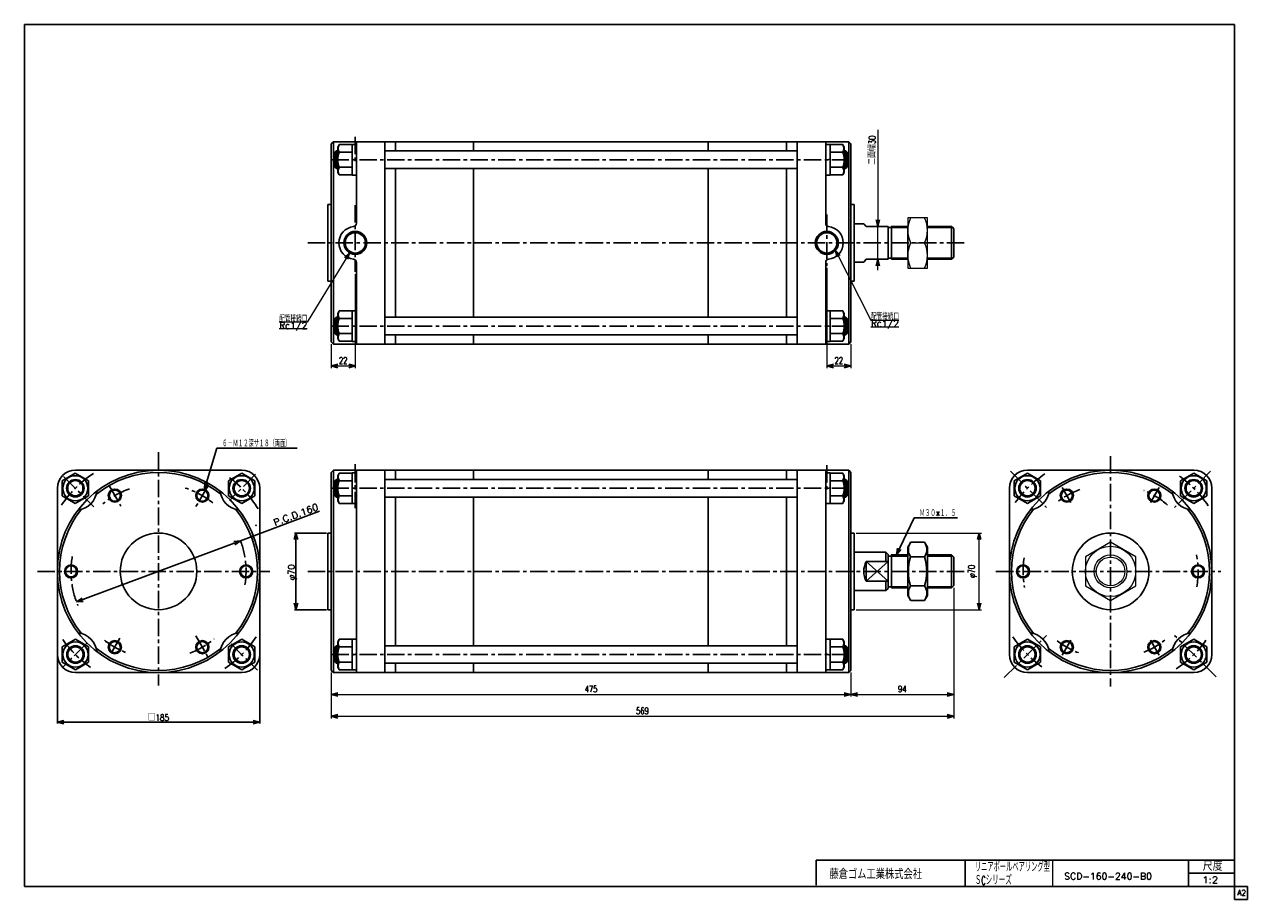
# Model space of a CAD drawing. Header units: millimetres. Extents: x -544 to 574, y -400 to 400.
import ezdxf
from ezdxf.enums import TextEntityAlignment as Align

# ---------------------------------------------------------------- set-up
doc = ezdxf.new("R2010")
doc.units = ezdxf.units.MM
doc.header["$LTSCALE"] = 0.5
doc.header["$PDSIZE"] = 1
doc.linetypes.add('CENTER', pattern=[50.8, 31.75, -6.35, 6.35, -6.35])
doc.layers.add('ZUWAKU', color=7, linetype='Continuous')
doc.styles.add('FdaStyle0', font='txt.shx', dxfattribs={"width": 0.75, "bigfont": 'bigfont'})
doc.dimstyles.new('DaDimRotatedStyle', dxfattribs={"dimtxt": 6, "dimasz": 6.000004, "dimexe": 2, "dimexo": 2, "dimgap": 2, "dimtad": 3, "dimdsep": 46, "dimtxsty": 'FdaStyle0', "dimblk1": 'OPEN30', "dimblk2": 'OPEN30', "dimsah": 1, "dimcen": 0.09, "dimclrd": 4, "dimclre": 4, "dimclrt": 4, "dimadec": 0, "dimazin": 2, "dimtfac": 1, "dimtdec": 4, "dimtmove": 0, "dimatfit": 0, "dimfxl": 1, "dimarcsym": 0})

# ---------------------------------------------------------------- blocks, each defined once
blk = doc.blocks.new('_OPEN30')
at = {"color": 0, "linetype": 'ByBlock', "lineweight": -2}
for p, q in [((-1, 0.267949), (0, 0)), ((0, 0), (-1, -0.267949)), ((0, 0), (-1, 0))]:
    blk.add_line(p, q, dxfattribs=at)
blk = doc.blocks.new('DC_GROUP_A金澤_1')
at = {"color": 4, "linetype": 'Continuous', "lineweight": 25}
for radius in [6, 5.1]:
    blk.add_circle((-501.4, -100), radius, dxfattribs=at)
blk = doc.blocks.new('DC_GROUP_A金澤_2')
at = {"color": 4, "linetype": 'Continuous', "lineweight": 25}
for radius in [6, 5.1]:
    blk.add_circle((-461.4, -169.3), radius, dxfattribs=at)
blk = doc.blocks.new('DC_GROUP_A金澤_3')
at = {"color": 4, "linetype": 'Continuous', "lineweight": 25}
for radius in [6, 5.1]:
    blk.add_circle((-381.4, -169.3), radius, dxfattribs=at)
blk = doc.blocks.new('DC_GROUP_A金澤_4')
at = {"color": 4, "linetype": 'Continuous', "lineweight": 25}
for radius in [6, 5.1]:
    blk.add_circle((-341.4, -100), radius, dxfattribs=at)
blk = doc.blocks.new('DC_GROUP_A金澤_5')
at = {"color": 4, "linetype": 'Continuous', "lineweight": 25}
for radius in [6, 5.1]:
    blk.add_circle((-381.4, -30.7), radius, dxfattribs=at)
blk = doc.blocks.new('DC_GROUP_A金澤_6')
at = {"color": 4, "linetype": 'Continuous', "lineweight": 25}
for radius in [6, 5.1]:
    blk.add_circle((-461.4, -30.7), radius, dxfattribs=at)
blk = doc.blocks.new('DC_GROUP_A金澤_7')
at = {"color": 4, "linetype": 'Continuous', "lineweight": 25}
for p, q in [((-345.4, -162.1), (-357.4, -169.1)), ((-333.4, -169.1), (-345.4, -162.1)), ((-357.4, -169.1), (-357.4, -182.9)), ((-333.4, -182.9), (-333.4, -169.1)), ((-357.4, -182.9), (-345.4, -189.9)), ((-345.4, -189.9), (-333.4, -182.9))]:
    blk.add_line(p, q, dxfattribs=at)
for radius in [11.5, 8, 7]:
    blk.add_circle((-345.4, -176), radius, dxfattribs=at)
blk = doc.blocks.new('DC_GROUP_A金澤_8')
at = {"color": 4, "linetype": 'Continuous', "lineweight": 25}
for p, q in [((-497.4, -162.1), (-509.4, -169.1)), ((-485.4, -169.1), (-497.4, -162.1)), ((-509.4, -169.1), (-509.4, -182.9)), ((-485.4, -182.9), (-485.4, -169.1)), ((-509.4, -182.9), (-497.4, -189.9)), ((-497.4, -189.9), (-485.4, -182.9))]:
    blk.add_line(p, q, dxfattribs=at)
for radius in [11.5, 8, 7]:
    blk.add_circle((-497.4, -176), radius, dxfattribs=at)
blk = doc.blocks.new('DC_GROUP_A金澤_9')
at = {"color": 4, "linetype": 'Continuous', "lineweight": 25}
for p, q in [((-497.5, -10.1), (-509.5, -17.1)), ((-485.5, -17.1), (-497.5, -10.1)), ((-509.5, -17.1), (-509.5, -30.9)), ((-485.5, -30.9), (-485.5, -17.1)), ((-509.5, -30.9), (-497.5, -37.8)), ((-497.5, -37.8), (-485.5, -30.9))]:
    blk.add_line(p, q, dxfattribs=at)
for radius in [11.5, 8, 7]:
    blk.add_circle((-497.5, -24), radius, dxfattribs=at)
blk = doc.blocks.new('DC_GROUP_A金澤_10')
at = {"color": 4, "linetype": 'Continuous', "lineweight": 25}
for p, q in [((-345.4, -10.1), (-357.4, -17.1)), ((-333.4, -17.1), (-345.4, -10.1)), ((-357.4, -17.1), (-357.4, -30.9)), ((-333.4, -30.9), (-333.4, -17.1)), ((-357.4, -30.9), (-345.4, -37.9)), ((-345.4, -37.9), (-333.4, -30.9))]:
    blk.add_line(p, q, dxfattribs=at)
for radius in [11.5, 8, 7]:
    blk.add_circle((-345.4, -24), radius, dxfattribs=at)
blk = doc.blocks.new('DC_GROUP_A金澤_11')
at = {"color": 4, "linetype": 'Continuous', "lineweight": 25}
for p, q in [((266.1, -73.4), (263.4, -78)), ((263.4, -78), (263.4, -122)), ((278.8, -73.4), (266.1, -73.4)), ((278.8, -73.4), (281.4, -78)), ((281.4, -78), (281.4, -122)), ((278.8, -86.7), (266.1, -86.7)), ((266.1, -126.6), (263.4, -122)), ((278.8, -113.3), (266.1, -113.3)), ((278.8, -126.6), (281.4, -122)), ((278.8, -126.6), (266.1, -126.6))]:
    blk.add_line(p, q, dxfattribs=at)
for centre, radius, start, end in [((275.8, -80.1), 11.8, 145.6111, 214.3889), ((269.1, -80.1), 11.8, 325.6111, 34.3889), ((307.9, -100), 43.9, 162.4111, 197.5889), ((236.9, -100), 43.9, 342.4111, 17.5889), ((275.8, -119.9), 11.8, 145.6111, 214.3889), ((269.1, -119.9), 11.8, 325.6111, 34.3889)]:
    blk.add_arc(centre, radius, start, end, dxfattribs=at)
blk = doc.blocks.new('DC_GROUP_A金澤_12')
at = {"color": 4, "linetype": 'Continuous', "lineweight": 25}
for p, q in [((-256.2, -162.1), (-257.6, -164.5)), ((-257.6, -164.5), (-257.6, -187.5)), ((-244.6, -162.1), (-256.2, -162.1)), ((-244.6, -162), (-244.6, -190)), ((-244.6, -162), (-240.6, -162)), ((-244.6, -162.1), (-244.6, -189.9)), ((-244.6, -169.1), (-256.2, -169.1)), ((-244.6, -176.5), (-240.6, -175.5)), ((-256.2, -189.9), (-257.6, -187.5)), ((-244.6, -182.9), (-256.2, -182.9)), ((-244.6, -189.9), (-256.2, -189.9)), ((-244.6, -190), (-240.6, -190))]:
    blk.add_line(p, q, dxfattribs=at)
for centre, radius, start, end in [((-250.2, -165.6), 6.93, 150, 210), ((-239.3, -176), 18.3, 157.7807, 202.2193), ((-250.2, -186.4), 6.93, 150, 210)]:
    blk.add_arc(centre, radius, start, end, dxfattribs=at)
blk = doc.blocks.new('DC_GROUP_A金澤_13')
at = {"color": 4, "linetype": 'Continuous', "lineweight": 25}
for p, q in [((192.4, -162), (188.4, -162)), ((192.4, -162), (192.4, -190)), ((192.4, -162.1), (192.4, -189.9)), ((192.4, -162.1), (204.1, -162.1)), ((204.1, -162.1), (205.4, -164.5)), ((205.4, -164.5), (205.4, -187.5)), ((192.4, -176.5), (188.4, -175.5)), ((192.4, -169.1), (204.1, -169.1)), ((192.4, -190), (188.4, -190)), ((192.4, -182.9), (204.1, -182.9)), ((192.4, -189.9), (204.1, -189.9)), ((204.1, -189.9), (205.4, -187.5))]:
    blk.add_line(p, q, dxfattribs=at)
for centre, radius, start, end in [((198.1, -165.6), 6.93, 330, 30), ((187.1, -176), 18.3, 337.7807, 22.2193), ((198.1, -186.4), 6.93, 330, 30)]:
    blk.add_arc(centre, radius, start, end, dxfattribs=at)
blk = doc.blocks.new('DC_GROUP_A金澤_14')
at = {"color": 4, "linetype": 'Continuous', "lineweight": 25}
for p, q in [((-256.2, -10.1), (-257.6, -12.5)), ((-244.6, -10.1), (-256.2, -10.1)), ((-244.6, -38), (-244.6, -10)), ((-244.6, -10), (-240.6, -10)), ((-244.6, -37.9), (-244.6, -10.1)), ((-257.6, -35.5), (-257.6, -12.5)), ((-244.6, -17.1), (-256.2, -17.1)), ((-244.6, -30.9), (-256.2, -30.9)), ((-244.6, -23.5), (-240.6, -24.5)), ((-256.2, -37.9), (-257.6, -35.5)), ((-244.6, -37.9), (-256.2, -37.9)), ((-244.6, -38), (-240.6, -38))]:
    blk.add_line(p, q, dxfattribs=at)
for centre, radius, start, end in [((-250.2, -13.6), 6.93, 150, 210), ((-239.3, -24), 18.3, 157.7807, 202.2193), ((-250.2, -34.4), 6.93, 150, 210)]:
    blk.add_arc(centre, radius, start, end, dxfattribs=at)
blk = doc.blocks.new('DC_GROUP_A金澤_15')
at = {"color": 4, "linetype": 'Continuous', "lineweight": 25}
for p, q in [((192.4, -10), (188.4, -10)), ((192.4, -38), (192.4, -10)), ((192.4, -37.9), (192.4, -10.1)), ((192.4, -10.1), (204.1, -10.1)), ((204.1, -10.1), (205.4, -12.5)), ((192.4, -17.1), (204.1, -17.1)), ((205.4, -35.5), (205.4, -12.5)), ((192.4, -23.5), (188.4, -24.5)), ((192.4, -30.9), (204.1, -30.9)), ((192.4, -38), (188.4, -38)), ((192.4, -37.9), (204.1, -37.9)), ((204.1, -37.9), (205.4, -35.5))]:
    blk.add_line(p, q, dxfattribs=at)
for centre, radius, start, end in [((198.1, -13.6), 6.93, 330, 30), ((187.1, -24), 18.3, 337.7807, 22.2193), ((198.1, -34.4), 6.93, 330, 30)]:
    blk.add_arc(centre, radius, start, end, dxfattribs=at)
blk = doc.blocks.new('*D16')
at = {"color": 4, "linetype": 'Continuous', "lineweight": 13}
for p, q in [((216.4, -65), (330.7, -65)), ((328.7, -135), (328.7, -65)), ((216.4, -135), (330.7, -135))]:
    blk.add_line(p, q, dxfattribs=at)
at = {"color": 4, "xscale": 6.000005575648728, "yscale": 5.999978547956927}
for p, rotation in [((328.7, -65), 90), ((328.7, -135), 270)]:
    blk.add_blockref('_OPEN30', p, dxfattribs=dict(at, rotation=rotation))
at = {"color": 4, "insert": (326.7, -100), "char_height": 6, "width": 25.5, "attachment_point": 8, "rotation": 90, "style": 'FdaStyle0'}
blk.add_mtext('\\T1.00;φ70', dxfattribs=at)
blk = doc.blocks.new('DC_GROUP_A金澤_16')
at = {"color": 4, "linetype": 'Continuous', "lineweight": 13}
for p, q in [((448.8, -73.4), (425.8, -86.7)), ((471.8, -86.7), (448.8, -73.4)), ((425.8, -86.7), (425.8, -113.3)), ((471.8, -113.3), (471.8, -86.7)), ((425.8, -113.3), (448.8, -126.6)), ((448.8, -126.6), (471.8, -113.3))]:
    blk.add_line(p, q, dxfattribs=at)
for radius in [23, 15, 13.1]:
    blk.add_circle((448.8, -100), radius, dxfattribs=at)
blk = doc.blocks.new('DC_GROUP_A金澤_17')
at = {"color": 4, "linetype": 'Continuous', "lineweight": 25}
for p, q in [((524.8, -162.1), (512.8, -169.1)), ((536.8, -169.1), (524.8, -162.1)), ((512.8, -169.1), (512.8, -182.9)), ((536.8, -182.9), (536.8, -169.1)), ((512.8, -182.9), (524.8, -189.9)), ((524.8, -189.9), (536.8, -182.9))]:
    blk.add_line(p, q, dxfattribs=at)
for radius in [11.5, 8, 7]:
    blk.add_circle((524.8, -176), radius, dxfattribs=at)
blk = doc.blocks.new('DC_GROUP_A金澤_18')
at = {"color": 4, "linetype": 'Continuous', "lineweight": 25}
for p, q in [((372.8, -162.1), (360.8, -169.1)), ((384.8, -169.1), (372.8, -162.1)), ((360.8, -169.1), (360.8, -182.9)), ((384.8, -182.9), (384.8, -169.1)), ((360.8, -182.9), (372.8, -189.9)), ((372.8, -189.9), (384.8, -182.9))]:
    blk.add_line(p, q, dxfattribs=at)
for radius in [11.5, 8, 7]:
    blk.add_circle((372.8, -176), radius, dxfattribs=at)
blk = doc.blocks.new('DC_GROUP_A金澤_19')
at = {"color": 4, "linetype": 'Continuous', "lineweight": 25}
for p, q in [((372.8, -10.1), (360.8, -17.1)), ((384.8, -17.1), (372.8, -10.1)), ((360.8, -17.1), (360.8, -30.9)), ((384.8, -30.9), (384.8, -17.1)), ((360.8, -30.9), (372.8, -37.8)), ((372.8, -37.8), (384.8, -30.9))]:
    blk.add_line(p, q, dxfattribs=at)
for radius in [11.5, 8, 7]:
    blk.add_circle((372.8, -24), radius, dxfattribs=at)
blk = doc.blocks.new('DC_GROUP_A金澤_20')
at = {"color": 4, "linetype": 'Continuous', "lineweight": 25}
for p, q in [((524.8, -10.1), (512.8, -17.1)), ((536.8, -17.1), (524.8, -10.1)), ((512.8, -17.1), (512.8, -30.9)), ((536.8, -30.9), (536.8, -17.1)), ((512.8, -30.9), (524.8, -37.9)), ((524.8, -37.9), (536.8, -30.9))]:
    blk.add_line(p, q, dxfattribs=at)
for radius in [11.5, 8, 7]:
    blk.add_circle((524.8, -24), radius, dxfattribs=at)
blk = doc.blocks.new('DC_GROUP_A金澤_21')
at = {"color": 4, "linetype": 'Continuous', "lineweight": 25}
for p, q in [((-256.2, 138.2), (-257.6, 135.8)), ((-257.6, 135.8), (-257.6, 112.8)), ((-244.6, 138.2), (-256.2, 138.2)), ((-244.6, 138.3), (-244.6, 110.3)), ((-244.6, 138.3), (-240.6, 138.3)), ((-244.6, 138.2), (-244.6, 110.5)), ((-244.6, 131.2), (-256.2, 131.2)), ((-244.6, 123.8), (-240.6, 124.9)), ((-256.2, 110.5), (-257.6, 112.8)), ((-244.6, 117.4), (-256.2, 117.4)), ((-244.6, 110.5), (-256.2, 110.5)), ((-244.6, 110.3), (-240.6, 110.3))]:
    blk.add_line(p, q, dxfattribs=at)
for centre, radius, start, end in [((-250.2, 134.7), 6.93, 150, 210), ((-239.3, 124.3), 18.3, 157.7807, 202.2193), ((-250.2, 113.9), 6.93, 150, 210)]:
    blk.add_arc(centre, radius, start, end, dxfattribs=at)
blk = doc.blocks.new('DC_GROUP_A金澤_22')
at = {"color": 4, "linetype": 'Continuous', "lineweight": 25}
for p, q in [((192.4, 138.3), (188.4, 138.3)), ((192.4, 138.3), (192.4, 110.3)), ((192.4, 138.2), (192.4, 110.5)), ((192.4, 138.2), (204.1, 138.2)), ((204.1, 138.2), (205.4, 135.8)), ((205.4, 135.8), (205.4, 112.8)), ((192.4, 123.8), (188.4, 124.9)), ((192.4, 131.2), (204.1, 131.2)), ((192.4, 117.4), (204.1, 117.4)), ((204.1, 110.5), (205.4, 112.8)), ((192.4, 110.3), (188.4, 110.3)), ((192.4, 110.5), (204.1, 110.5))]:
    blk.add_line(p, q, dxfattribs=at)
for centre, radius, start, end in [((198.1, 134.7), 6.93, 330, 30), ((187.1, 124.3), 18.3, 337.7807, 22.2193), ((198.1, 113.9), 6.93, 330, 30)]:
    blk.add_arc(centre, radius, start, end, dxfattribs=at)
blk = doc.blocks.new('DC_GROUP_A金澤_23')
at = {"color": 4, "linetype": 'Continuous', "lineweight": 25}
for p, q in [((-256.2, 290.2), (-257.6, 287.8)), ((-257.6, 264.8), (-257.6, 287.8)), ((-244.6, 290.2), (-256.2, 290.2)), ((-244.6, 283.2), (-256.2, 283.2)), ((-244.6, 262.3), (-244.6, 290.3)), ((-244.6, 290.3), (-240.6, 290.3)), ((-244.6, 262.5), (-244.6, 290.2)), ((-244.6, 269.4), (-256.2, 269.4)), ((-244.6, 276.9), (-240.6, 275.8)), ((-256.2, 262.5), (-257.6, 264.8)), ((-244.6, 262.5), (-256.2, 262.5)), ((-244.6, 262.3), (-240.6, 262.3))]:
    blk.add_line(p, q, dxfattribs=at)
for centre, radius, start, end in [((-239.3, 276.3), 18.3, 157.7807, 202.2193), ((-250.2, 286.7), 6.93, 150, 210), ((-250.2, 265.9), 6.93, 150, 210)]:
    blk.add_arc(centre, radius, start, end, dxfattribs=at)
blk = doc.blocks.new('DC_GROUP_A金澤_24')
at = {"color": 4, "linetype": 'Continuous', "lineweight": 25}
for p, q in [((192.4, 290.3), (188.4, 290.3)), ((192.4, 262.3), (192.4, 290.3)), ((192.4, 262.5), (192.4, 290.2)), ((192.4, 290.2), (204.1, 290.2)), ((192.4, 283.2), (204.1, 283.2)), ((204.1, 290.2), (205.4, 287.8)), ((205.4, 264.8), (205.4, 287.8)), ((192.4, 276.9), (188.4, 275.8)), ((192.4, 269.4), (204.1, 269.4)), ((192.4, 262.3), (188.4, 262.3)), ((192.4, 262.5), (204.1, 262.5)), ((204.1, 262.5), (205.4, 264.8))]:
    blk.add_line(p, q, dxfattribs=at)
for centre, radius, start, end in [((198.1, 286.7), 6.93, 330, 30), ((187.1, 276.3), 18.3, 337.7807, 22.2193), ((198.1, 265.9), 6.93, 330, 30)]:
    blk.add_arc(centre, radius, start, end, dxfattribs=at)
blk = doc.blocks.new('DC_GROUP_A金澤_25')
at = {"color": 4, "linetype": 'Continuous', "lineweight": 13}
for p, q in [((281.4, 223.3), (263.4, 223.3)), ((263.4, 223.3), (263.4, 177.3)), ((281.4, 177.3), (281.4, 223.3)), ((266.1, 200.3), (278.8, 200.3)), ((263.4, 177.3), (281.4, 177.3))]:
    blk.add_line(p, q, dxfattribs=at)
for centre, start, end in [((289.8, 211.8), 154.1759, 205.8241), ((255, 211.8), 334.1759, 25.8241), ((289.8, 188.8), 154.1759, 205.8241), ((255, 188.8), 334.1759, 25.8241)]:
    blk.add_arc(centre, 26.4, start, end, dxfattribs=at)
blk = doc.blocks.new('*D27')
at = {"color": 4, "linetype": 'Continuous', "lineweight": 13}
for p, q in [((189.4, 177.4), (189.4, 85.8)), ((211.4, 107.8), (211.4, 85.8)), ((189.4, 87.8), (211.4, 87.8))]:
    blk.add_line(p, q, dxfattribs=at)
at = {"color": 4, "xscale": 6.000005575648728, "yscale": 5.999978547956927}
for p, rotation in [((189.4, 87.8), 180), ((211.4, 87.8), 360)]:
    blk.add_blockref('_OPEN30', p, dxfattribs=dict(at, rotation=rotation))
at = {"color": 4, "insert": (200.4, 89.8), "char_height": 6, "width": 19.5, "attachment_point": 8, "style": 'FdaStyle0'}
blk.add_mtext('\\T1.00;22', dxfattribs=at)
blk = doc.blocks.new('*D28')
at = {"color": 4, "linetype": 'Continuous', "lineweight": 13}
for p, q in [((-241.6, 171.8), (-241.6, 85.8)), ((-263.6, 107.8), (-263.6, 85.8)), ((-263.6, 87.8), (-241.6, 87.8))]:
    blk.add_line(p, q, dxfattribs=at)
at = {"color": 4, "xscale": 6.000005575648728, "yscale": 5.999978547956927}
for p, rotation in [((-263.6, 87.8), 180), ((-241.6, 87.8), 360)]:
    blk.add_blockref('_OPEN30', p, dxfattribs=dict(at, rotation=rotation))
at = {"color": 4, "insert": (-252.6, 89.8), "char_height": 6, "width": 19.5, "attachment_point": 8, "style": 'FdaStyle0'}
blk.add_mtext('\\T1.00;22', dxfattribs=at)
blk = doc.blocks.new('DC_GROUP_A金澤_26')
at = {"color": 4, "linetype": 'Continuous', "lineweight": 13}
for p, q in [((197.4, 193.5), (229.8, 129.7)), ((229.8, 129.7), (255.4, 129.7)), ((229.8, 123.7), (255.4, 123.7))]:
    blk.add_line(p, q, dxfattribs=at)
at = {"color": 4, "xscale": 6.000005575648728, "yscale": 5.999978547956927, "rotation": 116.9311586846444}
blk.add_blockref('_OPEN30', (197.4, 193.5), dxfattribs=at)
at = {"color": 4, "style": 'FdaStyle0'}
for s, width, p, p2 in [('配管接続口', 0.680851, (229.8, 129.7), (255.4, 129.7)), ('Rc1/2', 0.810127, (229.8, 123.7), (255.4, 123.7))]:
    blk.add_text(s, height=6, dxfattribs=dict(at, width=width)).set_placement(p, p2, align=Align.FIT)
blk = doc.blocks.new('DC_GROUP_A金澤_27')
at = {"color": 4, "linetype": 'Continuous', "lineweight": 13}
for p, q in [((-247, 191.3), (-285.5, 127.8)), ((-285.5, 127.8), (-311.1, 127.8)), ((-285.5, 121.8), (-311.1, 121.8))]:
    blk.add_line(p, q, dxfattribs=at)
at = {"color": 4, "xscale": 6.000005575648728, "yscale": 5.999978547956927, "rotation": 58.78069968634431}
blk.add_blockref('_OPEN30', (-247, 191.3), dxfattribs=at)
at = {"color": 4, "style": 'FdaStyle0'}
for s, width, p, p2 in [('配管接続口', 0.680851, (-311.1, 127.8), (-285.5, 127.8)), ('Rc1/2', 0.810127, (-311.1, 121.8), (-285.5, 121.8))]:
    blk.add_text(s, height=6, dxfattribs=dict(at, width=width)).set_placement(p, p2, align=Align.FIT)
blk = doc.blocks.new('DA_IMAGEDIMGROUP_1')
at = {"color": 4, "linetype": 'Continuous', "lineweight": 13}
for p, q in [((236, 303.7), (236, 215.3)), ((236, 185.3), (236, 215.3)), ((236, 175.3), (236, 185.3))]:
    blk.add_line(p, q, dxfattribs=at)
at = {"color": 4, "xscale": 6.000005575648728, "yscale": 5.999978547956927}
for p, rotation in [((236, 215.3), 270), ((236, 185.3), 90)]:
    blk.add_blockref('_OPEN30', p, dxfattribs=dict(at, rotation=rotation))
at = {"color": 4, "insert": (234, 271.7), "char_height": 6, "width": 37.5, "attachment_point": 7, "rotation": 90, "style": 'FdaStyle0'}
blk.add_mtext('\\T1.00;二面幅30', dxfattribs=at)
blk = doc.blocks.new('*D32')
at = {"color": 4, "linetype": 'Continuous', "lineweight": 13}
for p, q in [((-263.6, -192.5), (-263.6, -214.5)), ((211.4, -192.5), (211.4, -214.5)), ((-263.6, -212.5), (211.4, -212.5))]:
    blk.add_line(p, q, dxfattribs=at)
at = {"color": 4, "xscale": 6.000005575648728, "yscale": 5.999978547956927}
for p, rotation in [((-263.6, -212.5), 180), ((211.4, -212.5), 360)]:
    blk.add_blockref('_OPEN30', p, dxfattribs=dict(at, rotation=rotation))
at = {"color": 4, "insert": (-26.1, -210.5), "char_height": 6, "width": 25.5, "attachment_point": 8, "style": 'FdaStyle0'}
blk.add_mtext('\\T1.00;475', dxfattribs=at)
blk = doc.blocks.new('*D33')
at = {"color": 4, "linetype": 'Continuous', "lineweight": 13}
for p, q in [((305.4, -115), (305.4, -214.5)), ((211.4, -192.5), (211.4, -214.5)), ((211.4, -212.5), (305.4, -212.5))]:
    blk.add_line(p, q, dxfattribs=at)
at = {"color": 4, "xscale": 6.000005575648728, "yscale": 5.999978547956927}
for p, rotation in [((211.4, -212.5), 180), ((305.4, -212.5), 360)]:
    blk.add_blockref('_OPEN30', p, dxfattribs=dict(at, rotation=rotation))
at = {"color": 4, "insert": (258.4, -210.5), "char_height": 6, "width": 19.5, "attachment_point": 8, "style": 'FdaStyle0'}
blk.add_mtext('\\T1.00;94', dxfattribs=at)
blk = doc.blocks.new('*D34')
at = {"color": 4, "linetype": 'Continuous', "lineweight": 13}
for p, q in [((305.4, -115), (305.4, -234.5)), ((-263.6, -192.5), (-263.6, -234.5)), ((-263.6, -232.5), (305.4, -232.5))]:
    blk.add_line(p, q, dxfattribs=at)
at = {"color": 4, "xscale": 6.000005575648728, "yscale": 5.999978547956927}
for p, rotation in [((-263.6, -232.5), 180), ((305.4, -232.5), 360)]:
    blk.add_blockref('_OPEN30', p, dxfattribs=dict(at, rotation=rotation))
at = {"color": 4, "insert": (20.9, -230.5), "char_height": 6, "width": 25.5, "attachment_point": 8, "style": 'FdaStyle0'}
blk.add_mtext('\\T1.00;569', dxfattribs=at)

msp = doc.modelspace()

# ---------------------------------------------------------------- linework, layer by layer
at = {"color": 4, "linetype": 'Continuous', "lineweight": 25}
for p, q in [((-261.585, 292.82), (-263.585, 290.82)), ((-263.585, 200.32), (-263.585, 290.82)), ((209.615, 292.82), (-261.585, 292.82)), ((-261.585, 200.32), (-261.585, 292.82)), ((-240.585, 218.209), (-240.585, 292.82)), ((-214.585, 200.32), (-214.585, 292.82)), ((-204.885, 285.471), (-204.885, 292.82)), ((-204.885, 284.32), (-204.885, 292.82)), ((-133.485, 284.32), (-133.485, 292.82)), ((81.115, 284.32), (81.115, 292.82)), ((152.515, 284.32), (152.515, 292.82)), ((162.415, 292.82), (162.415, 200.32)), ((188.415, 292.82), (188.415, 218.209)), ((211.415, 290.82), (209.415, 292.82)), ((209.415, 292.82), (209.415, 200.32)), ((211.415, 200.32), (211.415, 290.82)), ((-260.585, 282.82), (-259.085, 284.32)), ((-260.585, 269.82), (-260.585, 282.82)), ((-260.085, 283.32), (-257.585, 283.32)), ((-257.585, 284.32), (-259.085, 284.32)), ((-259.085, 268.32), (-259.085, 284.32)), ((-214.585, 284.32), (162.615, 284.32)), ((205.415, 284.32), (206.915, 284.32)), ((207.915, 283.32), (205.415, 283.32)), ((208.415, 282.82), (206.915, 284.32)), ((206.915, 268.32), (206.915, 284.32)), ((208.415, 269.82), (208.415, 282.82)), ((-260.585, 269.82), (-259.085, 268.32)), ((-260.085, 269.32), (-257.585, 269.32)), ((207.915, 269.32), (205.415, 269.32)), ((208.415, 269.82), (206.915, 268.32)), ((-257.585, 268.32), (-259.085, 268.32)), ((-214.585, 268.32), (162.615, 268.32)), ((-204.885, 200.32), (-204.885, 268.32)), ((-133.485, 200.32), (-133.485, 268.32)), ((81.115, 200.32), (81.115, 268.32)), ((152.515, 200.32), (152.515, 268.32)), ((205.415, 268.32), (206.915, 268.32)), ((-266.585, 235.32), (-266.585, 165.32)), ((-266.585, 235.32), (-263.585, 235.32)), ((214.415, 235.32), (211.415, 235.32)), ((214.415, 200.32), (214.415, 235.32)), ((214.415, 217.82), (223.276, 217.82)), ((223.276, 217.82), (225.415, 215.32)), ((225.415, 215.32), (245.415, 215.32)), ((245.415, 215.32), (245.415, 185.32)), ((245.415, 214.32), (248.34, 214.32)), ((248.34, 215.32), (263.426, 215.32)), ((248.34, 214.32), (263.426, 214.32)), ((248.415, 215.32), (248.415, 185.32)), ((263.426, 215.32), (263.426, 185.32)), ((281.426, 215.32), (303.415, 215.32)), ((281.426, 214.32), (304.415, 214.32)), ((305.415, 213.32), (303.415, 215.32)), ((303.415, 215.32), (303.415, 185.32)), ((305.415, 213.32), (305.415, 187.32)), ((-263.585, 200.32), (-263.585, 109.82)), ((-261.585, 200.32), (-261.585, 107.82)), ((-214.585, 200.32), (-214.585, 107.82)), ((-204.885, 200.32), (-204.885, 132.32)), ((-133.485, 200.32), (-133.485, 132.32)), ((81.115, 200.32), (81.115, 132.32)), ((152.515, 200.32), (152.515, 132.32)), ((162.415, 107.82), (162.415, 200.32)), ((209.415, 107.82), (209.415, 200.32)), ((211.415, 200.32), (211.415, 109.82)), ((214.415, 200.32), (214.415, 165.32)), ((-240.585, 182.431), (-240.585, 107.82)), ((188.415, 107.82), (188.415, 182.431)), ((214.415, 182.82), (223.276, 182.82)), ((225.415, 185.32), (223.276, 182.82)), ((225.415, 185.32), (245.415, 185.32)), ((245.415, 186.32), (248.34, 186.32)), ((248.415, 186.32), (263.426, 186.32)), ((248.415, 185.32), (263.426, 185.32)), ((281.426, 186.32), (304.415, 186.32)), ((281.426, 185.32), (303.415, 185.32)), ((305.415, 187.32), (303.415, 185.32)), ((-266.585, 165.32), (-263.585, 165.32)), ((214.415, 165.32), (211.415, 165.32)), ((-260.585, 130.82), (-259.085, 132.32)), ((-260.585, 130.82), (-260.585, 117.82)), ((-260.085, 131.32), (-257.585, 131.32)), ((-257.585, 132.32), (-259.085, 132.32)), ((-259.085, 132.32), (-259.085, 116.32)), ((-214.585, 132.32), (162.615, 132.32)), ((205.415, 132.32), (206.915, 132.32)), ((207.915, 131.32), (205.415, 131.32)), ((208.415, 130.82), (206.915, 132.32)), ((206.915, 132.32), (206.915, 116.32)), ((208.415, 130.82), (208.415, 117.82)), ((-260.585, 117.82), (-259.085, 116.32)), ((-260.085, 117.32), (-257.585, 117.32)), ((-257.585, 116.32), (-259.085, 116.32)), ((-214.585, 116.32), (162.615, 116.32)), ((-204.885, 116.32), (-204.885, 107.82)), ((-204.885, 115.169), (-204.885, 107.82)), ((-133.485, 116.32), (-133.485, 107.82)), ((81.115, 116.32), (81.115, 107.82)), ((152.515, 116.32), (152.515, 107.82)), ((207.915, 117.32), (205.415, 117.32)), ((205.415, 116.32), (206.915, 116.32)), ((208.415, 117.82), (206.915, 116.32)), ((-261.585, 107.82), (-263.585, 109.82)), ((209.615, 107.82), (-261.585, 107.82)), ((211.415, 109.82), (209.415, 107.82)), ((-379.387, -24.874), (-368.029, 12.603)), ((-368.029, 12.603), (-294.829, 12.603)), ((-497.447, -7.499), (-345.447, -7.499)), ((-261.585, -7.499), (-263.585, -9.499)), ((-263.585, -99.999), (-263.585, -9.499)), ((209.615, -7.499), (-261.585, -7.499)), ((-261.585, -99.999), (-261.585, -7.499)), ((-240.585, -99.999), (-240.585, -7.499)), ((-214.585, -7.499), (-214.585, -192.499)), ((-204.885, -14.848), (-204.885, -7.499)), ((-204.885, -15.999), (-204.885, -7.499)), ((-133.485, -15.999), (-133.485, -7.499)), ((81.115, -15.999), (81.115, -7.499)), ((152.515, -15.999), (152.515, -7.499)), ((162.415, -7.499), (162.415, -99.999)), ((188.415, -7.499), (188.415, -99.999)), ((211.415, -9.499), (209.415, -7.499)), ((209.415, -7.499), (209.415, -99.999)), ((211.415, -99.999), (211.415, -9.499)), ((372.794, -7.499), (524.822, -7.499)), ((-260.585, -17.499), (-259.085, -15.999)), ((-260.585, -30.499), (-260.585, -17.499)), ((-260.085, -16.999), (-257.585, -16.999)), ((-257.585, -15.999), (-259.085, -15.999)), ((-259.085, -31.999), (-259.085, -15.999)), ((-214.585, -15.999), (162.615, -15.999)), ((205.415, -15.999), (206.915, -15.999)), ((207.915, -16.999), (205.415, -16.999)), ((208.415, -17.499), (206.915, -15.999)), ((206.915, -31.999), (206.915, -15.999)), ((208.415, -30.499), (208.415, -17.499)), ((-513.947, -23.999), (-513.947, -175.999)), ((-328.947, -23.999), (-328.947, -175.999)), ((-260.585, -30.499), (-259.085, -31.999)), ((-260.085, -30.999), (-257.585, -30.999)), ((-257.585, -31.999), (-259.085, -31.999)), ((-214.585, -31.999), (162.615, -31.999)), ((-204.885, -99.999), (-204.885, -31.999)), ((-133.485, -99.999), (-133.485, -31.999)), ((81.115, -99.999), (81.115, -31.999)), ((152.515, -99.999), (152.515, -31.999)), ((207.915, -30.999), (205.415, -30.999)), ((205.415, -31.999), (206.915, -31.999)), ((208.415, -30.499), (206.915, -31.999)), ((356.308, -176.013), (356.308, -23.306)), ((541.308, -23.985), (541.308, -176.013)), ((-346.497, -72.026), (-274.19, -45.04)), ((252.986, -84.788), (269.308, -51.121)), ((269.308, -51.121), (308.908, -51.121)), ((-267.785, -64.999), (-297.06, -64.999)), ((-295.86, -64.999), (-295.86, -134.999)), ((-266.585, -64.999), (-266.585, -134.999)), ((-266.585, -64.999), (-263.585, -64.999)), ((214.415, -64.999), (211.415, -64.999)), ((214.415, -99.999), (214.415, -64.999)), ((-346.497, -72.026), (-496.397, -127.973)), ((214.415, -82.499), (243.415, -82.499)), ((245.415, -84.499), (243.415, -82.499)), ((243.415, -82.499), (243.415, -90.999)), ((245.415, -84.499), (243.415, -82.499)), ((245.415, -84.499), (245.415, -115.499)), ((245.415, -85.999), (248.34, -85.999)), ((248.34, -84.999), (263.426, -84.999)), ((248.34, -85.999), (263.426, -85.999)), ((248.415, -84.999), (248.415, -114.999)), ((281.426, -84.999), (303.415, -84.999)), ((281.426, -85.999), (304.415, -85.999)), ((305.415, -86.999), (303.415, -84.999)), ((303.415, -84.999), (303.415, -114.999)), ((305.415, -86.999), (305.415, -112.999)), ((-263.585, -99.999), (-263.585, -190.499)), ((-261.585, -99.999), (-261.585, -192.499)), ((-240.585, -99.999), (-240.585, -192.499)), ((-204.885, -99.999), (-204.885, -167.999)), ((-133.485, -99.999), (-133.485, -167.999)), ((81.115, -99.999), (81.115, -167.999)), ((152.515, -99.999), (152.515, -167.999)), ((162.415, -192.499), (162.415, -99.999)), ((188.415, -192.499), (188.415, -99.999)), ((209.415, -192.499), (209.415, -99.999)), ((211.415, -99.999), (211.415, -190.499)), ((214.415, -99.999), (214.415, -134.999)), ((225.415, -90.999), (225.415, -108.999)), ((225.415, -90.999), (245.415, -90.999)), ((225.415, -90.999), (245.415, -108.999)), ((245.415, -90.999), (225.415, -108.999)), ((245.415, -108.999), (225.415, -108.999)), ((243.415, -108.999), (243.415, -117.499)), ((214.415, -117.499), (243.415, -117.499)), ((245.415, -115.499), (243.415, -117.499)), ((245.415, -113.999), (248.415, -113.999)), ((248.415, -113.999), (263.426, -113.999)), ((248.415, -114.999), (263.426, -114.999)), ((281.426, -113.999), (304.415, -113.999)), ((281.426, -114.999), (303.415, -114.999)), ((305.415, -112.999), (303.415, -114.999)), ((-267.785, -134.999), (-297.06, -134.999)), ((-266.585, -134.999), (-263.585, -134.999)), ((214.415, -134.999), (211.415, -134.999)), ((-513.947, -177.199), (-513.947, -239.106)), ((-328.947, -177.199), (-328.947, -239.106)), ((-260.585, -169.499), (-259.085, -167.999)), ((-260.585, -169.499), (-260.585, -182.499)), ((-260.085, -168.999), (-257.585, -168.999)), ((-257.585, -167.999), (-259.085, -167.999)), ((-259.085, -167.999), (-259.085, -183.999)), ((-214.585, -167.999), (162.615, -167.999)), ((205.415, -167.999), (206.915, -167.999)), ((207.915, -168.999), (205.415, -168.999)), ((208.415, -169.499), (206.915, -167.999)), ((206.915, -167.999), (206.915, -183.999)), ((208.415, -169.499), (208.415, -182.499)), ((-260.585, -182.499), (-259.085, -183.999)), ((-260.085, -182.999), (-257.585, -182.999)), ((-257.585, -183.999), (-259.085, -183.999)), ((-214.585, -183.999), (162.615, -183.999)), ((-204.885, -183.999), (-204.885, -192.499)), ((-204.885, -185.151), (-204.885, -192.499)), ((-133.485, -183.999), (-133.485, -192.499)), ((81.115, -183.999), (81.115, -192.499)), ((152.515, -183.999), (152.515, -192.499)), ((207.915, -182.999), (205.415, -182.999)), ((205.415, -183.999), (206.915, -183.999)), ((208.415, -182.499), (206.915, -183.999)), ((-497.447, -192.499), (-345.447, -192.499)), ((-261.585, -192.499), (-263.585, -190.499)), ((209.615, -192.499), (-261.585, -192.499)), ((211.415, -190.499), (209.415, -192.499)), ((524.822, -192.499), (372.794, -192.499)), ((-513.947, -237.906), (-328.947, -237.906))]:
    msp.add_line(p, q, dxfattribs=at)
at = {"color": 4, "linetype": 'CENTER', "lineweight": 25}
for p, q in [((-241.585, 297.381), (-241.585, 272.85)), ((-263.286, 276.32), (212.788, 276.32)), ((-241.585, 234.935), (-241.585, 173.833)), ((189.415, 226.335), (189.415, 179.352)), ((-285.022, 200.32), (317.404, 200.32)), ((-263.286, 124.32), (212.788, 124.32)), ((-421.447, 9.069), (-421.447, -204.347)), ((448.808, 5.33), (448.808, -205.329)), ((-241.585, -1.978), (-241.585, -42.2)), ((-241.585, -2.939), (-241.585, -27.47)), ((189.415, -2.939), (189.415, -27.47)), ((357.321, -8.513), (390.298, -41.49)), ((540.294, -8.513), (507.317, -41.49)), ((-508.25, -13.197), (-480.556, -40.891)), ((-466.408, -22.125), (-455.956, -40.228)), ((-376.119, -21.489), (-388.685, -43.253)), ((-332.687, -11.239), (-356.535, -35.087)), ((-263.286, -23.999), (212.788, -23.999)), ((404.517, -23.285), (413.967, -39.653)), ((493.098, -23.285), (483.649, -39.653)), ((-532.138, -99.999), (-319.586, -99.999)), ((-285.022, -99.999), (316.284, -99.999)), ((344.044, -99.999), (549.687, -99.999)), ((-487.315, -165.867), (-509.624, -188.176)), ((-456.686, -161.034), (-466.054, -177.26)), ((-387.494, -158.808), (-376.581, -177.711)), ((-355.16, -166.287), (-331.12, -190.326)), ((351.663, -197.144), (390.298, -158.509)), ((404.517, -176.714), (413.967, -160.346)), ((493.098, -176.714), (483.649, -160.346)), ((545.293, -196.485), (507.317, -158.509)), ((-263.286, -175.999), (212.788, -175.999))]:
    msp.add_line(p, q, dxfattribs=at)
at = {"color": 4, "linetype": 'Continuous', "lineweight": 25}
for centre, radius in [((-241.585, 200.32), 10.495), ((-241.585, 200.32), 9.295), ((189.415, 200.32), 10.495), ((189.415, 200.32), 9.295), ((-421.447, -99.999), 92.5), ((448.808, -99.999), 92.5), ((408.808, -30.717), 6), ((408.808, -30.717), 5.05), ((488.808, -30.717), 6), ((488.808, -30.717), 5.05), ((-421.447, -99.999), 35), ((448.808, -99.999), 35), ((368.808, -99.999), 6), ((368.808, -99.999), 5.05), ((528.808, -99.999), 6), ((528.808, -99.999), 5.05), ((408.808, -169.282), 6), ((408.808, -169.282), 5.05), ((488.808, -169.282), 6), ((488.808, -169.282), 5.05)]:
    msp.add_circle(centre, radius, dxfattribs=at)
for centre, radius, start, end in [((-241.585, 200.32), 15, 96.37937, 263.62063), ((-243.585, 218.209), 3, 276.37937, 0), ((191.415, 218.209), 3, 180, 263.62063), ((189.415, 200.32), 15, 276.37937, 83.62063), ((-243.585, 182.431), 3, 0, 83.62063), ((191.415, 182.431), 3, 96.37937, 180), ((-497.447, -23.999), 16.5, 90, 180), ((-421.447, -99.999), 90.5, 51.122972, 128.877028), ((-345.447, -23.999), 16.5, 0, 90), ((372.794, -23.985), 16.5, 90, 180), ((448.808, -99.999), 90.5, 51.122972, 128.877028), ((524.822, -23.985), 16.5, 0, 90), ((-497.461, -23.985), 20, 277.250758, 352.749242), ((-345.433, -23.985), 20, 187.250758, 262.749242), ((372.794, -23.985), 20, 277.250758, 352.749242), ((524.822, -23.985), 20, 187.250758, 262.749242), ((-421.447, -99.999), 90.5, 141.122972, 218.877028), ((-421.447, -99.999), 90.5, 321.122972, 38.877028), ((448.808, -99.999), 90.5, 141.122972, 218.877028), ((448.808, -99.999), 90.5, 321.122972, 38.877028), ((243.276, -99.999), 20, 153.256316, 206.743684), ((-497.461, -176.013), 20, 7.250758, 82.749242), ((-345.433, -176.013), 20, 97.250758, 172.749242), ((372.794, -176.013), 20, 7.250758, 82.749242), ((524.822, -176.013), 20, 97.250758, 172.749242), ((-497.447, -175.999), 16.5, 180, 270), ((-421.447, -99.999), 90.5, 231.122972, 308.877028), ((-345.447, -175.999), 16.5, 270, 0), ((372.794, -176.013), 16.5, 180, 270), ((448.808, -99.999), 90.5, 231.122972, 308.877028), ((524.822, -176.013), 16.5, 270, 0)]:
    msp.add_arc(centre, radius, start, end, dxfattribs=at)
at = {"color": 4, "linetype": 'CENTER', "lineweight": 25}
for centre, radius, start, end in [((-421.447, -99.999), 107.5, 123.663294, 146.3064), ((448.808, -99.999), 107.5, 123.896345, 144.137408), ((-421.447, -99.999), 107.5, 32.184902, 52.820468), ((448.808, -99.999), 107.5, 33.896345, 54.137408), ((-421.447, -99.999), 80, 109.376688, 129.539968), ((-421.447, -99.999), 80, 51.705347, 72.255726), ((448.808, -99.999), 80, 110.556084, 128.428969), ((448.808, -99.999), 80, 49.326506, 67.76973), ((-421.447, -99.999), 80, 351.0834, 22.610987), ((-421.447, -99.999), 80, 170.177599, 203.020722), ((448.808, -99.999), 80, 171.176006, 190.603638), ((448.808, -99.999), 80, 349.929662, 10.853017), ((-421.447, -99.999), 107.5, 215.397753, 234.717504), ((-421.447, -99.999), 80, 231.803223, 247.949327), ((-421.447, -99.999), 80, 291.005988, 309.407152), ((-421.447, -99.999), 107.5, 304.342228, 326.132268), ((448.808, -99.999), 107.5, 213.896345, 234.137408), ((448.808, -99.999), 80, 232.455597, 249.28731), ((448.808, -99.999), 80, 292.403146, 309.52965), ((448.808, -99.999), 107.5, 303.896345, 324.137408)]:
    msp.add_arc(centre, radius, start, end, dxfattribs=at)
at = {"color": 4, "linetype": 'Continuous'}
msp.add_point((-332.226, -58.049), dxfattribs=at)
at = {"layer": 'ZUWAKU', "color": 5, "linetype": 'Continuous', "lineweight": 25}
for p, q in [((562, 400), (-544, 400)), ((-544, -388), (-544, 400)), ((562, -400), (562, 400)), ((574, -388), (-544, -388)), ((574, -400), (574, -388)), ((574, -400), (562, -400))]:
    msp.add_line(p, q, dxfattribs=at)
at = {"layer": 'ZUWAKU', "color": 4, "linetype": 'Continuous', "lineweight": 25}
for p, q in [((179.814, -364), (561.814, -364)), ((179.814, -386.93), (179.814, -364)), ((315.814, -364), (315.814, -388)), ((520.084, -388), (520.084, -364)), ((520.084, -376), (561.814, -376))]:
    msp.add_line(p, q, dxfattribs=at)
at = {"layer": 'ZUWAKU', "color": 4, "linetype": 'Continuous', "lineweight": 13}
msp.add_line((395.814, -364), (395.814, -388), dxfattribs=at)

# ---------------------------------------------------------------- block references
at = {"linetype": 'Continuous'}
for name in ['DA_IMAGEDIMGROUP_1', 'DC_GROUP_A金澤_23', 'DC_GROUP_A金澤_24', 'DC_GROUP_A金澤_25', 'DC_GROUP_A金澤_27', 'DC_GROUP_A金澤_26', 'DC_GROUP_A金澤_21', 'DC_GROUP_A金澤_22', 'DC_GROUP_A金澤_9', 'DC_GROUP_A金澤_10', 'DC_GROUP_A金澤_14', 'DC_GROUP_A金澤_15', 'DC_GROUP_A金澤_19', 'DC_GROUP_A金澤_20', 'DC_GROUP_A金澤_6', 'DC_GROUP_A金澤_5', 'DC_GROUP_A金澤_11', 'DC_GROUP_A金澤_16', 'DC_GROUP_A金澤_1', 'DC_GROUP_A金澤_4', 'DC_GROUP_A金澤_8', 'DC_GROUP_A金澤_2', 'DC_GROUP_A金澤_3', 'DC_GROUP_A金澤_7', 'DC_GROUP_A金澤_12', 'DC_GROUP_A金澤_13', 'DC_GROUP_A金澤_18', 'DC_GROUP_A金澤_17']:
    msp.add_blockref(name, (0, 0), dxfattribs=at)
at = {"color": 4, "xscale": 6.000005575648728, "yscale": 5.999978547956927}
for p, rotation in [((-379.387, -24.874), 253.1401357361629), ((-295.86, -64.999), 90), ((-346.497, -72.026), 20.46682914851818), ((252.986, -84.788), 244.135616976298), ((-496.397, -127.973), 200.4668291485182), ((-295.86, -134.999), 270), ((-513.947, -237.906), 180), ((-328.947, -237.906), 360)]:
    msp.add_blockref('_OPEN30', p, dxfattribs=dict(at, rotation=rotation))

# ---------------------------------------------------------------- texts
at = {"color": 4, "style": 'FdaStyle0'}
for s, height, width, p, p2 in [('６－Ｍ１２深サ１８（両面）', 6, 0.666667, (-363.229, 13.803), (-300.829, 13.803)), ('Ｍ３０×１．５', 6, 0.666667, (274.108, -49.921), (307.708, -49.921)), ('□185', 6, 0.761905, (-431.047, -236.706), (-411.847, -236.706)), ('リニアボールベアリング型', 8, 0.543582, (324.734, -374.511), (393.334, -374.511)), ('ＳCシリーズ', 8, 0.563333, (324.734, -386.511), (358.534, -386.511)), ('SCD-160-240-B0', 6, 0.826804, (406.445, -381.726), (486.645, -381.726)), ('1:2', 6, 0.8, (532.684, -385), (547.084, -385))]:
    msp.add_text(s, height=height, dxfattribs=dict(at, width=width)).set_placement(p, p2, align=Align.FIT)
for s, rotation, width, p, p2 in [('P.C.D.160', 20.466829, 0.8, (-315.091, -58.532), (-274.618, -43.426)), ('φ70', 90, 0.75, (-297.06, -108.11), (-297.06, -93.71))]:
    msp.add_text(s, height=6, rotation=rotation, dxfattribs=dict(at, width=width)).set_placement(p, p2, align=Align.FIT)
at = {"layer": 'ZUWAKU', "color": 4, "style": 'FdaStyle0'}
for s, height, width, p, p2 in [('尺度', 7.6, 0.749175, (533.044, -373.56), (551.204, -373.56)), ('藤倉ゴム工業株式会社', 9, 0.652778, (191.839, -381.315), (276.439, -381.315))]:
    msp.add_text(s, height=height, dxfattribs=dict(at, width=width)).set_placement(p, p2, align=Align.FIT)
at = {"layer": 'ZUWAKU', "color": 7, "style": 'FdaStyle0', "width": 0.8}
msp.add_text('A2', height=5, dxfattribs=at).set_placement((564.615, -396.25), (572.615, -396.25), align=Align.FIT)

# ---------------------------------------------------------------- dimensions: what is measured, and where the dimension line sits
at = {"linetype": 'Continuous', "lineweight": 13}
for base, p1, p2, picture, middle in [((211.415, 87.82), (189.415, 179.352), (211.415, 109.82), '*D27', (200.415, 87.82)), ((-241.585, 87.82), (-263.585, 109.82), (-241.585, 173.833), '*D28', (-252.585, 87.82)), ((305.415, -232.499), (-263.585, -190.499), (305.415, -112.999), '*D34', (20.915, -232.499)), ((305.415, -212.499), (211.415, -190.499), (305.415, -112.999), '*D33', (258.415, -212.499)), ((211.415, -212.499), (-263.585, -190.499), (211.415, -190.499), '*D32', (-26.085, -212.499))]:
    dim = msp.add_linear_dim(base=base, p1=p1, p2=p2, dimstyle='DaDimRotatedStyle', override={"dimtxt": 6, "dimasz": 6.000004, "dimexe": 2, "dimexo": 2, "dimgap": 2, "dimtad": 3, "dimtih": 0, "dimtoh": 0, "dimdec": 2, "dimzin": 8, "dimtxsty": 'FdaStyle0', "dimblk1": 'OPEN30', "dimblk2": 'OPEN30', "dimsah": 1, "dimclrd": 4, "dimclre": 4, "dimclrt": 4, "dimazin": 2, "dimtofl": 1, "dimatfit": 0, "dimtolj": 0, "dimtzin": 8}, dxfattribs=at)
    dim.commit()
    dim.dimension.update_dxf_attribs({"geometry": picture, "text_midpoint": middle})
dim = msp.add_linear_dim(base=(328.695, -64.999), p1=(214.415, -134.999), p2=(214.415, -64.999), angle=90, text='φ<>', dimstyle='DaDimRotatedStyle', override={"dimtxt": 6, "dimasz": 6.000004, "dimexe": 2, "dimexo": 2, "dimgap": 2, "dimtad": 3, "dimtih": 0, "dimtoh": 0, "dimdec": 2, "dimzin": 8, "dimtxsty": 'FdaStyle0', "dimblk1": 'OPEN30', "dimblk2": 'OPEN30', "dimsah": 1, "dimclrd": 4, "dimclre": 4, "dimclrt": 4, "dimazin": 2, "dimtofl": 1, "dimatfit": 0, "dimtolj": 0, "dimtzin": 8}, dxfattribs=at)
dim.commit()
dim.dimension.update_dxf_attribs({"geometry": '*D16', "text_midpoint": (328.695, -99.999)})

doc.saveas('drawing.dxf')
